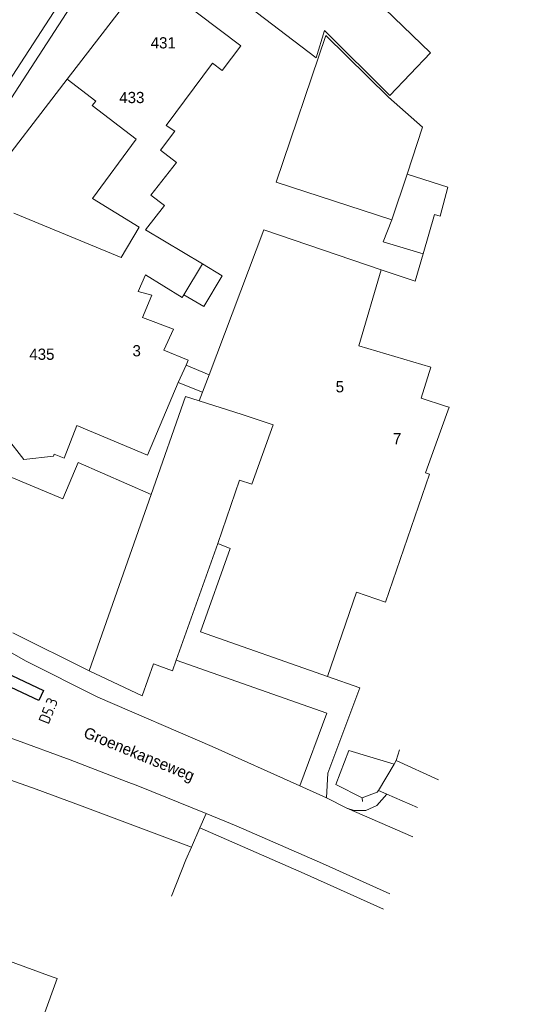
# Model space of a CAD drawing. Header units: inches. Extents: x 138248 to 138477, y 459601 to 459844.
# Tile 6 of 7: x 138391 to 138435, y 459672 to 459760. Entities that reach past the tile are written whole.
import ezdxf
from ezdxf.enums import TextEntityAlignment as Align

# ---------------------------------------------------------------- set-up
doc = ezdxf.new("R2010")
doc.units = ezdxf.units.IN
doc.header["$LTSCALE"] = 0.25
doc.header["$MEASUREMENT"] = 0
for name, color, linetype, lineweight in [('GEBOUWEN', 3, 'Continuous', 0), ('GEO_Huisnummer', 7, 'Continuous', 0), ('GEO_Overige lijn', 7, 'Continuous', 0), ('GEO_Straatnaam', 7, 'Continuous', 0), ('GEO_Wal beschoeiing', 7, 'Continuous', 0), ('ONDERGROND', 7, 'Continuous', 0)]:
    doc.layers.add(name, color=color, linetype=linetype, lineweight=lineweight)
doc.layers.add('LUS-T-CODE', color=1, linetype='Continuous')
doc.layers.add('LUSSEN', color=7, linetype='Continuous')
doc.styles.add('I020-1', font='ISO', dxfattribs={"height": 2})
doc.styles.add('Style-LOW_RES_FILLED', font='LOW_RES_FILLED.shx')

msp = doc.modelspace()

# ---------------------------------------------------------------- linework, layer by layer
at = {"layer": 'GEBOUWEN', "flags": 128}
for points in [[(138417.497, 459756.575), (138410.92, 459761.585), (138413.008, 459764.292), (138415.292, 459766.46), (138418.832, 459762.612), (138420.305, 459764.154)], [(138420.305, 459764.154), (138427.666, 459757.035)], [(138395.339, 459754.692), (138402.141, 459763.565)], [(138404.993, 459762.03), (138410.79, 459757.636)], [(138424.234, 459742.161), (138413.927, 459745.531), (138418.344, 459758.575)], [(138418.219, 459759.015), (138417.497, 459756.575)], [(138427.666, 459757.035), (138424.036, 459753.228), (138418.219, 459759.015)], [(138418.344, 459758.575), (138423.928, 459753.091), (138426.944, 459750.403), (138425.575, 459746.239)], [(138410.79, 459757.636), (138409.128, 459755.468)], [(138409.128, 459755.468), (138408.276, 459756.114), (138404.151, 459750.567), (138404.913, 459750.067), (138403.633, 459748.368)], [(138397.874, 459752.74), (138395.339, 459754.692)], [(138401.467, 459749.343), (138397.569, 459752.344), (138397.874, 459752.74)], [(138390.589, 459742.75), (138400.137, 459738.805), (138401.75, 459741.517), (138397.581, 459744.052), (138401.467, 459749.343)], [(138403.633, 459748.368), (138405.064, 459747.281), (138402.783, 459744.361), (138404.004, 459743.452), (138402.3, 459741.274)], [(138425.575, 459746.239), (138424.234, 459742.161)], [(138428.529, 459742.499), (138429.219, 459745.062), (138425.575, 459746.239)], [(138427.019, 459739.149), (138428.031, 459742.645), (138428.529, 459742.499)], [(138424.234, 459742.161), (138423.441, 459740.216)], [(138402.3, 459741.274), (138407.375, 459738.254)], [(138407.969, 459728.379), (138412.844, 459741.275)], [(138423.267, 459737.71), (138412.844, 459741.275)], [(138423.441, 459740.216), (138427.019, 459739.149)], [(138423.267, 459737.71), (138426.314, 459736.714), (138427.019, 459739.149)], [(138407.375, 459738.254), (138409.12, 459737.199), (138407.489, 459734.466), (138405.718, 459735.49)], [(138407.375, 459738.254), (138405.718, 459735.49)], [(138421.299, 459730.955), (138423.267, 459737.71)], [(138405.718, 459735.49), (138405.58, 459735.26), (138402.307, 459737.262), (138401.649, 459735.791), (138402.866, 459735.465), (138402.029, 459733.482), (138404.81, 459732.442), (138403.949, 459730.576)], [(138403.949, 459730.576), (138406.099, 459729.69), (138405.916, 459729.252)], [(138427.684, 459729.049), (138421.299, 459730.955)], [(138405.916, 459729.252), (138405.211, 459727.7)], [(138405.916, 459729.252), (138407.969, 459728.379)], [(138427.684, 459729.049), (138426.837, 459726.291), (138429.012, 459725.598)], [(138407.381, 459726.823), (138407.969, 459728.379)], [(138405.211, 459727.7), (138402.496, 459721.233), (138396.207, 459723.874), (138395.062, 459720.962), (138394.184, 459721.33), (138394.106, 459721.128), (138391.481, 459720.854), (138389.898, 459722.859), (138389.998, 459723.086)], [(138407.381, 459726.823), (138405.211, 459727.7)], [(138407.092, 459726.058), (138407.381, 459726.823)], [(138410.901, 459724.838), (138407.092, 459726.058)], [(138429.012, 459725.598), (138429.337, 459725.493), (138429.099, 459724.835)], [(138413.661, 459723.936), (138410.901, 459724.838)], [(138429.099, 459724.835), (138427.219, 459719.654), (138427.588, 459719.532)], [(138410.674, 459719.001), (138411.757, 459718.663), (138413.661, 459723.936)], [(138408.726, 459713.357), (138410.674, 459719.001)], [(138427.588, 459719.532), (138423.651, 459708.156), (138421.093, 459709.055)], [(138418.513, 459701.539), (138407.198, 459705.519), (138409.835, 459712.939)], [(138409.835, 459712.939), (138408.726, 459713.357)], [(138421.093, 459709.055), (138418.513, 459701.539)], [(138383.129, 459678.786), (138394.004, 459674.827), (138394.445, 459674.667)], [(138394.445, 459674.667), (138381.145, 459638.124), (138382.974, 459637.458)]]:
    msp.add_lwpolyline(points, dxfattribs=at)
at = {"layer": 'GEO_Overige lijn', "linetype": 'Continuous', "lineweight": 0, "flags": 128}
msp.add_lwpolyline([(138420.231, 459689.832), (138426.086, 459687.274)], dxfattribs=at)
at = {"layer": 'GEO_Wal beschoeiing', "linetype": 'Continuous', "lineweight": 0, "flags": 128}
for points in [[(138420.387, 459694.966), (138424.434, 459693.746)], [(138421.569, 459690.74), (138419.248, 459691.919)]]:
    msp.add_lwpolyline(points, dxfattribs=at)
at = {"layer": 'LUSSEN'}
msp.add_lwpolyline([(138384.187, 459704.562), (138393.235, 459700.304), (138392.809, 459699.399), (138383.761, 459703.657)], close=True, dxfattribs=at)
at = {"layer": 'ONDERGROND', "linetype": 'Continuous', "lineweight": 0, "flags": 128}
for points in [[(138435.3, 459799.92), (138423.518, 459790.315), (138411.842, 459780.066), (138407.012, 459775.642), (138401.053, 459769.844), (138394.822, 459761.699), (138386.862, 459749.458)], [(138395.639, 459761.122), (138386.083, 459746.427)], [(138395.339, 459754.692), (138387.987, 459745.144)], [(138402.795, 459717.734), (138405.857, 459726.453)], [(138405.857, 459726.453), (138407.092, 459726.058)], [(138379.12, 459723.948), (138394.953, 459717.337)], [(138394.953, 459717.337), (138396.303, 459720.57)], [(138396.303, 459720.57), (138402.795, 459717.734)], [(138402.795, 459717.734), (138397.285, 459702.044)], [(138405.042, 459702.991), (138408.726, 459713.357)], [(138397.285, 459702.044), (138390.511, 459705.42)], [(138389.822, 459703.964), (138391.629, 459702.922)], [(138391.629, 459702.922), (138398.069, 459699.707), (138408.226, 459695.306), (138416.033, 459691.802)], [(138403.011, 459702.652), (138402.006, 459699.825)], [(138404.707, 459702.049), (138403.011, 459702.652)], [(138404.707, 459702.049), (138405.042, 459702.991)], [(138416.033, 459691.802), (138418.452, 459698.274), (138405.042, 459702.991)], [(138402.006, 459699.825), (138397.285, 459702.044)], [(138421.368, 459700.534), (138418.513, 459701.539)], [(138418.533, 459692.949), (138421.368, 459700.534)], [(138395.614, 459694.128), (138390.588, 459695.958), (138383.545, 459698.468)], [(138424.616, 459694.05), (138424.906, 459695.006)], [(138400.595, 459692.208), (138395.614, 459694.128)], [(138388.454, 459692.965), (138392.587, 459691.519), (138396.668, 459690.011), (138406.399, 459686.365)], [(138418.4, 459690.739), (138418.533, 459692.949)], [(138401.624, 459691.811), (138400.595, 459692.208)], [(138407.705, 459689.342), (138401.624, 459691.811)], [(138416.033, 459691.802), (138418.4, 459690.739)], [(138423.781, 459691.072), (138422.9, 459690.067), (138421.913, 459689.619), (138420.869, 459689.609), (138420.231, 459689.832)], [(138420.231, 459689.832), (138418.4, 459690.739)], [(138407.151, 459688.079), (138407.705, 459689.342)], [(138424.04, 459682.211), (138418.049, 459684.895), (138410.385, 459688.254), (138407.705, 459689.342)], [(138407.151, 459688.079), (138406.399, 459686.365)], [(138416.426, 459684.025), (138407.151, 459688.079)], [(138406.399, 459686.365), (138405.894, 459685.214)], [(138404.616, 459681.995), (138405.894, 459685.214)], [(138423.479, 459680.823), (138416.426, 459684.025)]]:
    msp.add_lwpolyline(points, dxfattribs=at)
at = {"layer": 'ONDERGROND', "linetype": 'Continuous', "lineweight": 13, "flags": 128}
for points in [[(138420.387, 459694.966), (138419.248, 459691.919)], [(138424.434, 459693.746), (138423.026, 459691.4)], [(138424.616, 459694.05), (138424.434, 459693.746)], [(138428.376, 459692.354), (138424.616, 459694.05)], [(138423.026, 459691.4), (138422.931, 459691.243), (138421.569, 459690.74)], [(138423.026, 459691.4), (138423.781, 459691.072)], [(138423.781, 459691.072), (138426.493, 459689.889)], [(138421.569, 459690.74), (138421.624, 459690.414)]]:
    msp.add_lwpolyline(points, dxfattribs=at)

# ---------------------------------------------------------------- texts
at = {"layer": 'GEO_Huisnummer', "linetype": 'Continuous', "lineweight": 0, "style": 'Style-LOW_RES_FILLED'}
for s, p in [('431', (138402.767, 459757.418)), ('433', (138399.971, 459752.552)), ('435', (138391.967, 459729.711)), ('3', (138401.15, 459730.021)), ('5', (138419.227, 459726.819)), ('7', (138424.323, 459722.191))]:
    msp.add_text(s, height=1, dxfattribs=at).set_placement(p)
at = {"layer": 'GEO_Straatnaam', "linetype": 'Continuous', "lineweight": 0, "style": 'Style-LOW_RES_FILLED'}
msp.add_text('Groenekanseweg', height=1, rotation=337.71963, dxfattribs=at).set_placement((138396.705, 459696.163))
at = {"layer": 'LUS-T-CODE', "style": 'I020-1'}
msp.add_text('D5.3', height=1, rotation=67.99256, dxfattribs=at).set_placement((138393.648, 459698.494), align=Align.MIDDLE)

doc.saveas('drawing.dxf')
